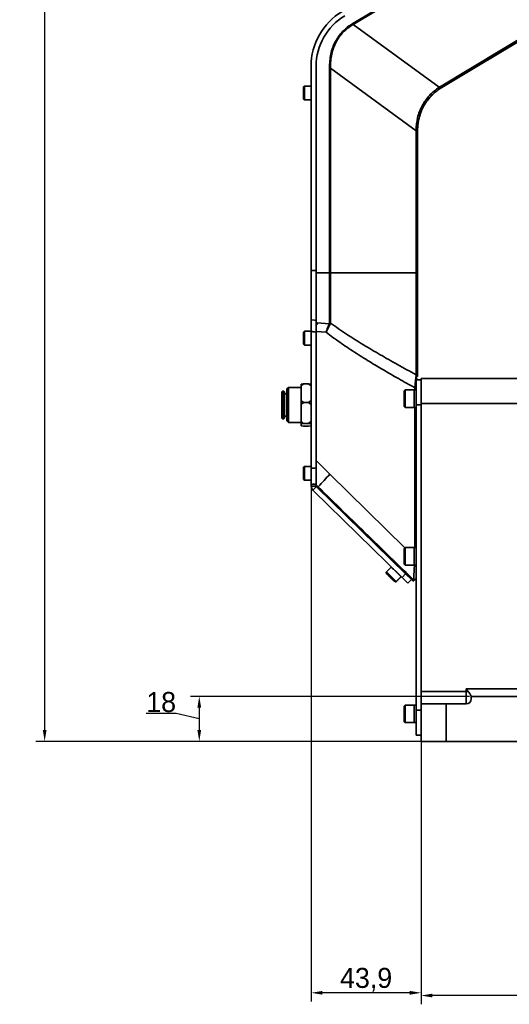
# Model space of a CAD drawing. Header units: millimetres. Extents: x 2633 to 6460, y 1296 to 5553.
# Tile 20 of 29: x 4002 to 4198, y 4066 to 4460. Entities that reach past the tile are written whole.
import ezdxf

# ---------------------------------------------------------------- set-up
doc = ezdxf.new("R2010")
doc.units = ezdxf.units.MM
doc.header["$PDSIZE"] = -1
doc.layers.add('标注层', color=7, linetype='Continuous')
doc.dimstyles.new('ISO-25(3)', dxfattribs={"dimtxt": 8, "dimasz": 4.5, "dimexe": 3.5, "dimexo": 0.625, "dimtad": 1, "dimtoh": 1, "dimdec": 1, "dimtxsty": 'Standard', "dimcen": 2.5, "dimclrd": 4, "dimclre": 4, "dimclrt": 3, "dimadec": 0, "dimazin": 0, "dimtfac": 1, "dimtdec": 1, "dimtmove": 1, "dimatfit": 3, "dimfxl": 1, "dimarcsym": 0})

# ---------------------------------------------------------------- blocks, each defined once
blk = doc.blocks.new('_D')
at = {"layer": 'Defpoints', "color": 0, "transparency": 16777216}
for p in [(5081.79, 4746.06), (4012.4, 4171.57), (4172.67, 4171.57)]:
    blk.add_point(p, dxfattribs=at)
at = {"layer": '标注层', "color": 4, "lineweight": -2, "transparency": 16777216}
for p, q in [((5081.16, 4746.06), (4008.9, 4746.06)), ((4012.4, 4741.56), (4012.4, 4176.07)), ((4172.05, 4171.57), (4008.9, 4171.57))]:
    blk.add_line(p, q, dxfattribs=at)
at = {"layer": '标注层', "color": 4, "transparency": 16777216}
for points in [[(4011.65, 4741.56), (4013.15, 4741.56), (4012.4, 4746.06)], [(4011.65, 4176.07), (4013.15, 4176.07), (4012.4, 4171.57)]]:
    blk.add_solid(points, dxfattribs=at)
at = {"layer": '标注层', "color": 3, "transparency": 16777216, "insert": (4002.44, 4500.69), "char_height": 8, "attachment_point": 2, "rotation": 90}
blk.add_mtext('574,5', dxfattribs=at)
blk = doc.blocks.new('_D_1')
at = {"layer": 'Defpoints', "color": 0, "transparency": 16777216}
for p in [(4118.77, 4280.64), (4162.67, 4184.57), (4118.77, 4071.09)]:
    blk.add_point(p, dxfattribs=at)
at = {"layer": '标注层', "color": 4, "lineweight": -2, "transparency": 16777216}
for p, q in [((4118.77, 4280.01), (4118.77, 4067.59)), ((4162.67, 4183.95), (4162.67, 4067.59)), ((4158.17, 4071.09), (4123.27, 4071.09))]:
    blk.add_line(p, q, dxfattribs=at)
at = {"layer": '标注层', "color": 4, "transparency": 16777216}
for points in [[(4123.27, 4071.84), (4123.27, 4070.34), (4118.77, 4071.09)], [(4158.17, 4071.84), (4158.17, 4070.34), (4162.67, 4071.09)]]:
    blk.add_solid(points, dxfattribs=at)
at = {"layer": '标注层', "color": 3, "transparency": 16777216, "insert": (4140.72, 4081.05), "char_height": 8, "attachment_point": 2}
blk.add_mtext('43,9', dxfattribs=at)
blk = doc.blocks.new('_D_2')
at = {"layer": 'Defpoints', "color": 0, "transparency": 16777216}
for p in [(4162.67, 4171.57), (4297.64, 4159.84), (4162.67, 4069.99)]:
    blk.add_point(p, dxfattribs=at)
at = {"layer": '标注层', "color": 4, "lineweight": -2, "transparency": 16777216}
for p, q in [((4162.67, 4170.95), (4162.67, 4066.49)), ((4297.64, 4159.21), (4297.64, 4066.49)), ((4293.14, 4069.99), (4167.17, 4069.99))]:
    blk.add_line(p, q, dxfattribs=at)
at = {"layer": '标注层', "color": 4, "transparency": 16777216}
for points in [[(4167.17, 4070.74), (4167.17, 4069.24), (4162.67, 4069.99)], [(4293.14, 4070.74), (4293.14, 4069.24), (4297.64, 4069.99)]]:
    blk.add_solid(points, dxfattribs=at)
at = {"layer": '标注层', "color": 3, "transparency": 16777216, "insert": (4216.28, 4078.62), "char_height": 8, "attachment_point": 2}
blk.add_mtext('135', dxfattribs=at)
blk = doc.blocks.new('_D_7')
at = {"layer": 'Defpoints', "color": 0, "transparency": 16777216}
for p in [(4182.67, 4189.58), (4074.12, 4171.57), (4172.67, 4171.57)]:
    blk.add_point(p, dxfattribs=at)
at = {"layer": '标注层', "color": 4, "lineweight": -2, "transparency": 16777216}
for p, q in [((4182.05, 4189.58), (4070.62, 4189.58)), ((4074.12, 4185.08), (4074.12, 4176.07)), ((4064.87, 4182.7), (4052.96, 4182.7)), ((4074.12, 4180.58), (4064.87, 4182.7)), ((4172.05, 4171.57), (4070.62, 4171.57))]:
    blk.add_line(p, q, dxfattribs=at)
at = {"layer": '标注层', "color": 4, "transparency": 16777216}
for points in [[(4073.37, 4185.08), (4074.87, 4185.08), (4074.12, 4189.58)], [(4073.37, 4176.07), (4074.87, 4176.07), (4074.12, 4171.57)]]:
    blk.add_solid(points, dxfattribs=at)
at = {"layer": '标注层', "color": 3, "transparency": 16777216, "insert": (4058.91, 4191.32), "char_height": 8, "attachment_point": 2}
blk.add_mtext('18', dxfattribs=at)

msp = doc.modelspace()

# ---------------------------------------------------------------- linework, layer by layer
at = {"linetype": 'Continuous', "lineweight": 35}
for p, q in [((4135.38, 4458.49), (4164.98, 4476.28)), ((4165.18, 4475.96), (4135.57, 4458.18)), ((4170.65, 4433.53), (4224.96, 4466.16)), ((4225.29, 4465.62), (4170.97, 4432.99)), ((4135.38, 4458.49), (4135.57, 4458.18)), ((4169.89, 4433.05), (4135.57, 4458.18)), ((4118.77, 4441.44), (4118.77, 4359.73)), ((4120.77, 4359.73), (4120.77, 4441.44)), ((4120.77, 4358.87), (4120.77, 4441.44)), ((4126.06, 4358.87), (4126.06, 4440.71)), ((4126.06, 4440.71), (4126.47, 4440.71)), ((4160.69, 4415.64), (4126.47, 4440.71)), ((4126.47, 4440.71), (4126.47, 4358.87)), ((4116.07, 4433.49), (4115.77, 4433.19)), ((4115.77, 4431.99), (4115.77, 4433.19)), ((4115.77, 4428.29), (4115.77, 4431.99)), ((4118.77, 4433.49), (4116.07, 4433.49)), ((4116.07, 4433.49), (4116.07, 4432.14)), ((4116.07, 4432.14), (4116.07, 4427.99)), ((4169.89, 4433.05), (4170.65, 4433.53)), ((4170.97, 4432.99), (4170.25, 4432.53)), ((4170.65, 4433.53), (4170.97, 4432.99)), ((4115.77, 4428.29), (4116.07, 4427.99)), ((4116.07, 4427.99), (4118.77, 4427.99)), ((4160.69, 4415.64), (4160.69, 4415.84)), ((4160.69, 4358.87), (4160.69, 4415.64)), ((4160.69, 4415.64), (4161.27, 4415.64)), ((4161.27, 4415.84), (4161.27, 4415.64)), ((4161.27, 4415.64), (4161.27, 4358.87)), ((4126.06, 4358.87), (4120.77, 4358.87)), ((4120.77, 4358.87), (4120.77, 4338.85)), ((4126.06, 4338.8), (4126.06, 4358.87)), ((4126.06, 4358.87), (4126.47, 4358.87)), ((4126.47, 4358.87), (4126.47, 4338.74)), ((4160.69, 4358.87), (4126.47, 4358.87)), ((4160.69, 4318.09), (4160.69, 4358.87)), ((4161.27, 4358.87), (4160.69, 4358.87)), ((4120.77, 4338.85), (4121.21, 4338.81)), ((4121.21, 4338.81), (4125.97, 4338.42)), ((4125.97, 4338.42), (4126.06, 4338.8)), ((4126.32, 4338.28), (4126.47, 4338.74)), ((4116.07, 4335.49), (4115.77, 4335.19)), ((4115.77, 4334.07), (4115.77, 4335.19)), ((4115.77, 4330.29), (4115.77, 4334.07)), ((4118.77, 4335.49), (4116.07, 4335.49)), ((4116.07, 4335.49), (4116.07, 4334.23)), ((4116.07, 4334.23), (4116.07, 4329.99)), ((4118.77, 4335.49), (4118.77, 4335.4)), ((4118.77, 4280.79), (4118.77, 4335.4)), ((4124.75, 4335.08), (4120.77, 4335.47)), ((4120.77, 4280.86), (4120.77, 4335.2)), ((4115.77, 4330.29), (4116.07, 4329.99)), ((4116.07, 4329.99), (4118.77, 4329.99)), ((4161.27, 4319.73), (4161.27, 4317.44)), ((4115.77, 4314.51), (4114.77, 4313.71)), ((4114.77, 4314.4), (4115.77, 4314.51)), ((4114.77, 4313.71), (4114.77, 4314.4)), ((4114.77, 4307.89), (4114.77, 4313.71)), ((4117.77, 4314.51), (4115.77, 4314.51)), ((4118.77, 4313.71), (4117.77, 4314.51)), ((4117.77, 4314.51), (4118.77, 4314.4)), ((4160.67, 4316.44), (4161.17, 4316.44)), ((4160.67, 4316.07), (4162.67, 4316.07)), ((4160.67, 4306.07), (4160.67, 4316.07)), ((4161.17, 4316.44), (4161.17, 4316.07)), ((4162.67, 4316.57), (4214.7, 4316.57)), ((4162.67, 4306.57), (4162.67, 4316.57)), ((4107.32, 4311.54), (4107.12, 4311.34)), ((4107.12, 4306.64), (4107.12, 4311.34)), ((4107.92, 4311.54), (4107.32, 4311.54)), ((4107.32, 4311.54), (4107.32, 4306.67)), ((4108.12, 4311.34), (4107.92, 4311.54)), ((4107.92, 4306.67), (4107.92, 4311.54)), ((4108.12, 4311.34), (4108.12, 4306.64)), ((4109.12, 4310.54), (4108.12, 4310.54)), ((4109.72, 4313.04), (4109.12, 4312.44)), ((4109.12, 4306.77), (4109.12, 4312.44)), ((4114.77, 4313.04), (4109.72, 4313.04)), ((4109.72, 4313.04), (4109.72, 4306.84)), ((4156.32, 4312.07), (4155.97, 4311.72)), ((4155.97, 4305.42), (4155.97, 4311.72)), ((4159.97, 4312.07), (4156.32, 4312.07)), ((4156.32, 4312.07), (4156.32, 4305.07)), ((4160.67, 4312.07), (4159.97, 4312.07)), ((4159.97, 4312.07), (4159.97, 4305.07)), ((4160.19, 4312.92), (4160.67, 4312.92)), ((4160.19, 4312.07), (4160.19, 4312.92)), ((4107.12, 4300.74), (4107.12, 4306.64)), ((4107.32, 4306.67), (4107.32, 4300.54)), ((4107.92, 4300.54), (4107.92, 4306.67)), ((4108.12, 4306.64), (4108.12, 4300.74)), ((4109.12, 4299.64), (4109.12, 4306.77)), ((4109.72, 4306.84), (4109.72, 4299.04)), ((4114.77, 4307.89), (4115.77, 4307.09)), ((4114.77, 4306.17), (4114.77, 4307.89)), ((4115.77, 4307.09), (4114.77, 4306.17)), ((4114.77, 4299.53), (4114.77, 4306.17)), ((4117.77, 4307.09), (4115.77, 4307.09)), ((4117.77, 4307.09), (4118.77, 4307.89)), ((4118.77, 4306.17), (4117.77, 4307.09)), ((4162.67, 4306.07), (4160.67, 4306.07)), ((4160.67, 4184.07), (4160.67, 4306.07)), ((4265.04, 4306.57), (4162.67, 4306.57)), ((4162.67, 4306.57), (4162.67, 4191.57)), ((4162.67, 4191.57), (4162.67, 4306.07)), ((4108.12, 4301.54), (4109.12, 4301.54)), ((4155.97, 4305.42), (4156.32, 4305.07)), ((4156.32, 4305.07), (4159.97, 4305.07)), ((4159.97, 4305.07), (4160.67, 4305.07)), ((4160.19, 4249.07), (4160.19, 4305.07)), ((4107.12, 4300.74), (4107.32, 4300.54)), ((4107.32, 4300.54), (4107.92, 4300.54)), ((4107.92, 4300.54), (4108.12, 4300.74)), ((4109.12, 4299.64), (4109.72, 4299.04)), ((4109.72, 4299.04), (4114.77, 4299.04)), ((4114.77, 4299.53), (4115.77, 4298.62)), ((4114.77, 4298.5), (4114.77, 4299.53)), ((4115.77, 4298.62), (4114.77, 4298.5)), ((4114.77, 4297.68), (4114.77, 4298.5)), ((4114.77, 4297.68), (4115.77, 4297.57)), ((4117.77, 4298.62), (4115.77, 4298.62)), ((4117.77, 4297.57), (4115.77, 4297.57)), ((4117.77, 4298.62), (4118.77, 4299.53)), ((4118.77, 4298.5), (4117.77, 4298.62)), ((4117.77, 4297.57), (4118.77, 4297.68)), ((4120.77, 4283.81), (4126.29, 4278.38)), ((4116.07, 4281.49), (4115.77, 4281.19)), ((4115.77, 4276.29), (4115.77, 4281.19)), ((4118.77, 4281.49), (4116.07, 4281.49)), ((4116.07, 4281.49), (4116.07, 4275.99)), ((4126.29, 4278.38), (4156.23, 4248.98)), ((4115.77, 4276.29), (4116.07, 4275.99)), ((4116.07, 4275.99), (4118.77, 4275.99)), ((4118.77, 4273.88), (4118.77, 4274.32)), ((4120.77, 4274.36), (4120.77, 4273.88)), ((4118.79, 4273.54), (4118.77, 4273.88)), ((4120.83, 4273.54), (4118.79, 4273.54)), ((4119.45, 4271.98), (4120.87, 4273.44)), ((4155.11, 4237.08), (4119.68, 4271.73)), ((4120.81, 4273.64), (4120.77, 4273.88)), ((4121.44, 4272.99), (4120.77, 4273.64)), ((4158.54, 4236.72), (4120.77, 4273.64)), ((4120.83, 4273.54), (4120.82, 4273.6)), ((4156.5, 4238.51), (4121.07, 4273.16)), ((4156.32, 4249.07), (4155.97, 4248.72)), ((4155.97, 4242.42), (4155.97, 4248.72)), ((4159.97, 4249.07), (4156.32, 4249.07)), ((4156.32, 4249.07), (4156.32, 4242.07)), ((4160.67, 4249.07), (4159.97, 4249.07)), ((4159.97, 4249.07), (4159.97, 4242.07)), ((4148.85, 4239.32), (4148.77, 4239.24)), ((4148.77, 4239.24), (4148.78, 4238.82)), ((4148.77, 4239.24), (4148.85, 4239.17)), ((4150.74, 4241.25), (4148.85, 4239.32)), ((4148.85, 4239.32), (4148.85, 4238.9)), ((4151.68, 4240.43), (4151.63, 4240.38)), ((4155.97, 4242.42), (4156.32, 4242.07)), ((4156.32, 4242.07), (4159.97, 4242.07)), ((4159.97, 4242.07), (4160.67, 4242.07)), ((4149.57, 4238.04), (4150.38, 4237.25)), ((4149.71, 4237.9), (4149.57, 4238.04)), ((4149.65, 4238.12), (4150.47, 4237.33)), ((4149.79, 4237.98), (4149.65, 4238.12)), ((4150.67, 4236.96), (4149.71, 4237.9)), ((4149.72, 4237.9), (4149.71, 4237.9)), ((4150.75, 4237.05), (4149.79, 4237.98)), ((4149.79, 4237.98), (4149.79, 4237.98)), ((4150.38, 4237.25), (4151.34, 4236.31)), ((4150.47, 4237.33), (4151.42, 4236.39)), ((4150.67, 4236.97), (4150.67, 4236.96)), ((4151.48, 4236.17), (4150.67, 4236.96)), ((4151.56, 4236.25), (4150.75, 4237.05)), ((4150.75, 4237.05), (4150.75, 4237.05)), ((4151.34, 4236.31), (4151.48, 4236.17)), ((4151.42, 4236.39), (4151.56, 4236.25)), ((4152.28, 4235.39), (4152.7, 4235.4)), ((4152.36, 4235.47), (4152.78, 4235.48)), ((4152.7, 4235.4), (4154.59, 4237.33)), ((4152.78, 4235.48), (4154.67, 4237.41)), ((4153.78, 4238.29), (4153.83, 4238.33)), ((4153.78, 4238.29), (4153.83, 4238.33)), ((4156.5, 4238.51), (4155.11, 4237.08)), ((4155.11, 4237.08), (4157.4, 4234.84)), ((4158.8, 4236.27), (4156.5, 4238.51)), ((4157.4, 4234.84), (4158.8, 4236.27)), ((4158.54, 4236.72), (4158.44, 4236.62)), ((4158.8, 4236.27), (4159.51, 4235.57)), ((4159.51, 4235.57), (4159.62, 4235.67)), ((4162.67, 4191.57), (4180.67, 4191.57)), ((4162.67, 4186.57), (4162.67, 4191.57)), ((4180.67, 4192.57), (4204.67, 4192.57)), ((4180.67, 4191.57), (4180.67, 4192.57)), ((4180.67, 4186.57), (4180.67, 4191.57)), ((4180.67, 4191.57), (4181.48, 4191.57)), ((4182.67, 4189.57), (4182.67, 4189.58)), ((4182.67, 4189.57), (4182.67, 4188.57)), ((4182.67, 4189.57), (4202.67, 4189.57)), ((4156.32, 4186.07), (4155.97, 4185.72)), ((4155.97, 4179.42), (4155.97, 4185.72)), ((4159.97, 4186.07), (4156.32, 4186.07)), ((4156.32, 4186.07), (4156.32, 4179.07)), ((4160.67, 4186.07), (4159.97, 4186.07)), ((4159.97, 4186.07), (4159.97, 4179.07)), ((4160.67, 4184.07), (4162.67, 4184.07)), ((4160.67, 4174.07), (4160.67, 4184.07)), ((4162.67, 4171.57), (4162.67, 4186.57)), ((4162.67, 4186.57), (4172.67, 4186.57)), ((4172.67, 4186.57), (4172.67, 4171.57)), ((4180.67, 4186.57), (4172.67, 4186.57)), ((4155.97, 4179.42), (4156.32, 4179.07)), ((4156.32, 4179.07), (4159.97, 4179.07)), ((4159.97, 4179.07), (4160.67, 4179.07)), ((4162.67, 4174.07), (4160.67, 4174.07)), ((4172.67, 4171.57), (4162.67, 4171.57)), ((4356.67, 4171.57), (4172.67, 4171.57))]:
    msp.add_line(p, q, dxfattribs=at)
at = {"color": 7, "linetype": 'Continuous', "lineweight": 35}
for p, q in [((4162.67, 4171.57), (4162.67, 4186.57)), ((4172.67, 4171.57), (4162.67, 4171.57)), ((4356.67, 4171.57), (4172.67, 4171.57))]:
    msp.add_line(p, q, dxfattribs=at)
at = {"linetype": 'Continuous', "lineweight": 35, "flags": 128}
for points in [[(4118.77, 4340.03), (4120.14, 4339.92), (4120.77, 4339.87)], [(4120.77, 4274.12), (4120.89, 4274.01), (4121.63, 4273.29)], [(4150.29, 4237.35), (4149.64, 4237.98), (4149.13, 4238.48), (4148.83, 4238.77), (4148.79, 4238.8), (4149.02, 4238.58), (4149.47, 4238.13), (4150.09, 4237.53), (4150.77, 4236.86), (4151.42, 4236.23), (4151.93, 4235.73), (4152.22, 4235.45), (4152.26, 4235.41), (4152.04, 4235.63), (4151.58, 4236.08), (4150.97, 4236.68), (4150.29, 4237.35)], [(4150.37, 4237.42), (4149.72, 4238.06), (4149.21, 4238.55), (4148.91, 4238.84), (4148.87, 4238.88), (4149.09, 4238.66), (4149.55, 4238.22), (4150.16, 4237.62), (4150.84, 4236.95), (4151.49, 4236.32), (4152, 4235.82), (4152.3, 4235.53), (4152.34, 4235.49), (4152.12, 4235.71), (4151.67, 4236.16), (4151.05, 4236.76), (4150.37, 4237.42)], [(4152.63, 4235.48), (4152.65, 4235.45), (4152.7, 4235.4)]]:
    msp.add_lwpolyline(points, dxfattribs=at)
at = {"linetype": 'Continuous', "lineweight": 35}
for centre, radius, start, end in [((4144.27, 4441.44), 25.5, 121, 180), ((4144.27, 4441.44), 23.5, 121, 180), ((4176.34, 4437.16), 7.65, 212.5575, 217.2695), ((4160.8, 4455.41), 39.57, 269.8424, 270.6909), ((4125.59, 4336.94), 1.53, 61.2119, 75.5262), ((4126.06, 4337.37), 1.43, 73.2576, 90.1676), ((4160.36, 4317.23), 0.917, 13.2511, 69.2294), ((4188.78, 4216.5), 87.94, 135.2788, 139.7796), ((4121.77, 4273.88), 3, 186.4422, 219.1961), ((4121.77, 4273.88), 3, 219.1961, 225.6383), ((4121.77, 4273.88), 1, 199.6701, 205.9682), ((4121.77, 4273.88), 1, 205.9682, 225.6383), ((4122.09, 4272.79), 0.674, 132.6698, 162.9497), ((3956.1, 4039.59), 277.57, 45.5293, 46.0192), ((3957.27, 4040.78), 278.6, 45.5299, 46.018), ((3909.53, 3989.77), 348.45, 45.2912, 45.8052), ((3908.45, 3988.66), 347.3, 45.2901, 45.8059), ((4180.67, 4188.57), 2, 270, 0)]:
    msp.add_arc(centre, radius, start, end, dxfattribs=at)
for centre, ratio, start_param, end_param in [((4193.88, 4265.11), 0.087489, 1.956552, 1.967686), ((4194.49, 4265.11), 0.051464, 1.959943, 1.971093)]:
    msp.add_ellipse(centre, major_axis=(194.31, 0), ratio=ratio, start_param=start_param, end_param=end_param, dxfattribs=at)
for points, knots in [([(4126.06, 4440.71), (4126.15, 4442.6), (4126.29, 4445.39), (4127.32, 4448.88), (4128.35, 4451.24), (4129.68, 4453.4), (4131.3, 4455.34), (4133.2, 4457.08), (4134.65, 4458.02), (4135.38, 4458.49)], [0, 0, 0, 0, 0.269466, 0.394923, 0.516175, 0.635208, 0.754231, 0.875195, 1, 1, 1, 1]), ([(4135.57, 4458.18), (4134.85, 4457.71), (4133.42, 4456.79), (4131.55, 4455.09), (4129.96, 4453.19), (4128.66, 4451.08), (4127.66, 4448.77), (4126.95, 4446.25), (4126.53, 4443.54), (4126.49, 4441.67), (4126.47, 4440.71)], [0, 0, 0, 0, 0.124924, 0.245692, 0.364347, 0.483041, 0.603694, 0.728913, 0.860498, 1, 1, 1, 1]), ([(4160.69, 4415.84), (4160.79, 4417.54), (4161.01, 4420.94), (4162.92, 4425.72), (4165.83, 4429.96), (4168.53, 4432.02), (4169.89, 4433.05)], [0, 0, 0, 0, 0.250625, 0.5007, 0.75056, 1, 1, 1, 1]), ([(4170.25, 4432.53), (4169.71, 4432.15), (4168.72, 4431.46), (4167.5, 4430.37), (4166.23, 4429.08), (4164.92, 4427.45), (4163.95, 4425.89), (4163.39, 4424.81), (4163.13, 4424.27), (4162.87, 4423.69), (4162.68, 4423.21), (4162.51, 4422.76), (4162.33, 4422.29), (4162.11, 4421.59), (4161.8, 4420.47), (4161.51, 4419.06), (4161.31, 4417.42), (4161.28, 4416.38), (4161.27, 4415.84)], [0, 0, 0, 0, 0.099649, 0.182853, 0.249605, 0.374031, 0.499773, 0.528568, 0.558937, 0.590879, 0.624394, 0.638282, 0.663849, 0.701094, 0.750015, 0.840596, 0.919167, 1, 1, 1, 1]), ([(4118.77, 4359.73), (4118.94, 4359.73), (4119.33, 4359.73), (4120, 4359.73), (4120.5, 4359.73), (4120.77, 4359.73)], [0, 0, 0, 0, 0.24377, 0.594687, 1, 1, 1, 1]), ([(4118.77, 4340.03), (4118.77, 4341.5), (4118.77, 4344.48), (4118.77, 4349.47), (4118.77, 4354.62), (4118.77, 4358.01), (4118.77, 4359.73)], [0, 0, 0, 0, 0.25818, 0.525579, 0.759405, 1, 1, 1, 1]), ([(4120.77, 4359.73), (4120.77, 4357.9), (4120.77, 4354.18), (4120.77, 4348.92), (4120.77, 4344.02), (4120.77, 4341.27), (4120.77, 4339.87)], [0, 0, 0, 0, 0.252971, 0.514779, 0.753693, 1, 1, 1, 1]), ([(4161.27, 4358.87), (4161.27, 4356.99), (4161.27, 4353.18), (4161.27, 4347.49), (4161.27, 4341.9), (4161.27, 4336.53), (4161.27, 4331.52), (4161.27, 4327), (4161.27, 4322.99), (4161.27, 4320.81), (4161.27, 4319.73)], [0, 0, 0, 0, 0.1216021, 0.2460708, 0.3725266, 0.5, 0.6274734, 0.7539292, 0.8783979, 1, 1, 1, 1]), ([(4118.77, 4335.4), (4118.77, 4336.25), (4118.77, 4337.94), (4118.77, 4339.33), (4118.77, 4340.03)], [0, 0, 0, 0, 0.4975455, 1, 1, 1, 1]), ([(4120.77, 4339.87), (4120.77, 4339.21), (4120.77, 4337.91), (4120.77, 4336.19), (4120.77, 4335.3), (4120.77, 4335.2)], [0, 0, 0, 0, 0.470777, 0.94162, 1, 1, 1, 1]), ([(4120.77, 4337.92), (4120.77, 4338), (4120.77, 4338.2), (4120.77, 4338.52), (4120.77, 4338.73), (4120.77, 4338.85)], [0, 0, 0, 0, 0.241334, 0.619291, 1, 1, 1, 1]), ([(4120.77, 4337.92), (4120.86, 4337.98), (4120.98, 4338.08), (4121.09, 4338.23), (4121.17, 4338.47), (4121.19, 4338.66), (4121.21, 4338.81)], [0, 0, 0, 0, 0.279196, 0.398698, 0.510385, 1, 1, 1, 1]), ([(4120.77, 4335.47), (4120.77, 4335.87), (4120.77, 4336.73), (4120.77, 4337.51), (4120.77, 4337.92)], [0, 0, 0, 0, 0.476218, 1, 1, 1, 1]), ([(4124.75, 4335.08), (4124.85, 4335.39), (4125.05, 4336), (4125.48, 4337.18), (4125.77, 4337.92), (4125.97, 4338.42)], [0, 0, 0, 0, 0.250783, 0.500447, 1, 1, 1, 1]), ([(4124.75, 4335.08), (4125.02, 4335.67), (4125.43, 4336.54), (4125.96, 4337.6), (4126.2, 4338.05), (4126.32, 4338.28)], [0, 0, 0, 0, 0.498321, 0.749141, 1, 1, 1, 1]), ([(4126.47, 4338.74), (4128.6, 4337.26), (4132.91, 4334.27), (4139.59, 4330.12), (4146.36, 4326.09), (4153.38, 4322.09), (4158.19, 4319.46), (4160.69, 4318.09)], [0, 0, 0, 0, 0.194711, 0.393341, 0.589114, 0.785784, 1, 1, 1, 1]), ([(4120.77, 4335.2), (4120.36, 4335.24), (4119.69, 4335.31), (4119.02, 4335.38), (4118.77, 4335.4)], [0, 0, 0, 0, 0.625853, 1, 1, 1, 1]), ([(4160.19, 4312.92), (4158, 4314.13), (4153.78, 4316.48), (4147.75, 4319.97), (4141.87, 4323.49), (4136.06, 4327.14), (4130.25, 4331), (4126.56, 4333.74), (4124.75, 4335.08)], [0, 0, 0, 0, 0.179519, 0.34613, 0.499869, 0.670785, 0.838392, 1, 1, 1, 1]), ([(4160.69, 4318.09), (4160.66, 4317.81), (4160.6, 4317.26), (4160.47, 4315.97), (4160.33, 4314.5), (4160.23, 4313.44), (4160.19, 4312.92)], [0, 0, 0, 0, 0.2527595, 0.5030068, 0.7512906, 1, 1, 1, 1]), ([(4160.67, 4317.44), (4160.77, 4317.44), (4160.98, 4317.44), (4161.18, 4317.44), (4161.23, 4317.44), (4161.26, 4317.44)], [0, 0, 0, 0, 0.248177, 0.588934, 1, 1, 1, 1]), ([(4160.67, 4317.44), (4160.67, 4317.29), (4160.67, 4317.01), (4160.67, 4316.63), (4160.67, 4316.44)], [0, 0, 0, 0, 0.510098, 1, 1, 1, 1]), ([(4120.77, 4274.12), (4120.77, 4274.59), (4120.77, 4275.53), (4120.77, 4277.35), (4120.77, 4279.48), (4120.77, 4281.71), (4120.77, 4283.17), (4120.77, 4283.81)], [0, 0, 0, 0, 0.176468, 0.358919, 0.585447, 0.818372, 1, 1, 1, 1]), ([(4118.77, 4274.32), (4118.77, 4274.7), (4118.77, 4275.46), (4118.77, 4277.4), (4118.77, 4279.27), (4118.77, 4280.43), (4118.77, 4280.79)], [0, 0, 0, 0, 0.289117, 0.578254, 0.866791, 1, 1, 1, 1]), ([(4120.77, 4280.86), (4120.77, 4280.45), (4120.77, 4279.25), (4120.77, 4277.36), (4120.77, 4275.46), (4120.77, 4274.73), (4120.77, 4274.36)], [0, 0, 0, 0, 0.149412, 0.433688, 0.718231, 1, 1, 1, 1]), ([(4120.77, 4273.64), (4120.77, 4273.66), (4120.77, 4273.7), (4120.77, 4273.93), (4120.77, 4274.09), (4120.77, 4274.12)], [0, 0, 0, 0, 0.400166, 0.895122, 1, 1, 1, 1]), ([(4159.62, 4235.67), (4153.55, 4241.6), (4144.16, 4250.79), (4131.43, 4263.22), (4124.77, 4269.73), (4121.44, 4272.99)], [0, 0, 0, 0, 0.476619, 0.73831, 1, 1, 1, 1]), ([(4121.63, 4273.29), (4124.96, 4270.03), (4131.63, 4263.53), (4141.62, 4253.77), (4150.97, 4244.64), (4156.99, 4238.77), (4159.68, 4236.14)], [0, 0, 0, 0, 0.2627136, 0.5254267, 0.7881395, 1, 1, 1, 1]), ([(4159.68, 4236.14), (4159.7, 4236.57), (4159.76, 4237.67), (4159.87, 4239.69), (4159.97, 4241.32), (4160.01, 4242.07)], [0, 0, 0, 0, 0.2537285, 0.6561962, 1, 1, 1, 1]), ([(4159.68, 4236.14), (4159.68, 4236.14), (4159.73, 4236.04), (4159.76, 4235.95), (4159.79, 4235.85)], [0, 0, 0, 0, 0.030415, 1, 1, 1, 1]), ([(4159.79, 4235.85), (4159.9, 4235.96), (4160.09, 4236.16), (4160.4, 4236.48), (4160.6, 4236.68), (4160.67, 4236.75)], [0, 0, 0, 0, 0.4288439, 0.8004477, 1, 1, 1, 1]), ([(4181.48, 4191.57), (4181.35, 4191.73), (4181.22, 4191.9), (4180.95, 4192.23), (4180.81, 4192.4), (4180.67, 4192.57)], [0, 0, 0, 0, 0.5, 0.5, 1, 1, 1, 1]), ([(4182.67, 4189.58), (4182.67, 4189.59), (4182.66, 4189.62), (4182.63, 4189.69), (4182.61, 4189.74), (4182.55, 4189.85), (4182.51, 4189.92), (4182.43, 4190.07), (4182.38, 4190.16), (4182.28, 4190.34), (4182.22, 4190.44), (4182.1, 4190.65), (4182.03, 4190.76), (4181.82, 4191.1), (4181.67, 4191.34), (4181.48, 4191.57)], [0, 0, 0, 0, 0.125, 0.125, 0.25, 0.25, 0.375, 0.375, 0.5, 0.5, 0.625, 0.625, 0.75, 0.75, 1, 1, 1, 1])]:
    msp.add_open_spline(points, degree=3, knots=knots, dxfattribs=at)

# ---------------------------------------------------------------- dimensions: what is measured, and where the dimension line sits
at = {"layer": '标注层'}
for base, p1, picture, middle in [((4012.4, 4171.57), (5081.79, 4746.06), '_D', (4012.4, 4500.69)), ((4074.12, 4171.57), (4182.67, 4189.58), '_D_7', (4064.25, 4182.7))]:
    dim = msp.add_linear_dim(base=base, p1=p1, p2=(4172.67, 4171.57), angle=90, dimstyle='ISO-25(3)', dxfattribs=at)
    dim.commit()
    dim.dimension.update_dxf_attribs({"geometry": picture, "text_midpoint": middle, "dimtype": 160})
for base, p1, p2, picture, middle in [((4118.77, 4071.09), (4162.67, 4184.57), (4118.77, 4280.64), '_D_1', (4140.72, 4071.09)), ((4162.67, 4069.99), (4297.64, 4159.84), (4162.67, 4171.57), '_D_2', (4216.28, 4069.99))]:
    dim = msp.add_linear_dim(base=base, p1=p1, p2=p2, dimstyle='ISO-25(3)', dxfattribs=at)
    dim.commit()
    dim.dimension.update_dxf_attribs({"geometry": picture, "text_midpoint": middle, "dimtype": 160})

doc.saveas('drawing.dxf')
